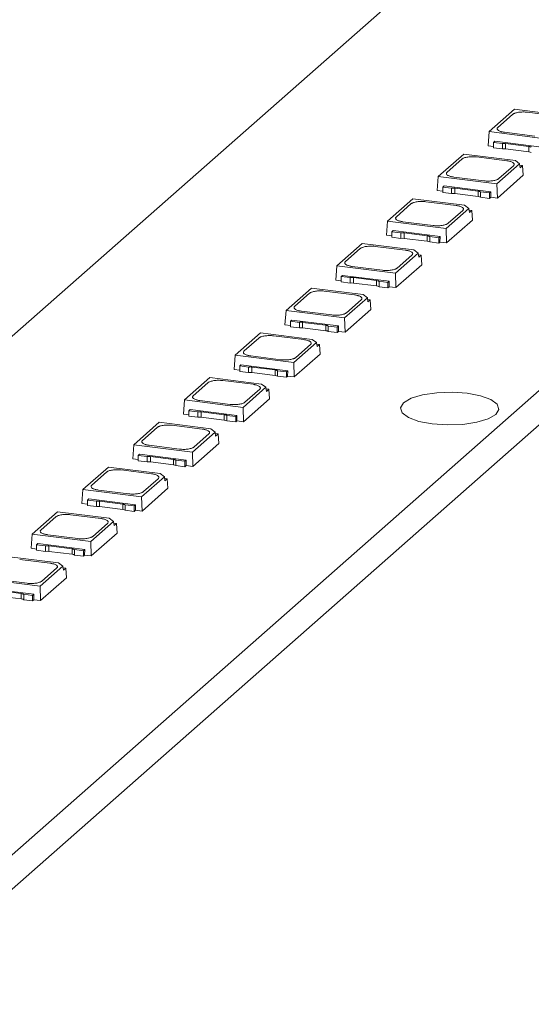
# Model space of a CAD drawing. Header units: millimetres. Extents: x -97 to 22, y 100 to 191.
# Tile 2 of 6: x -69 to -47, y 100 to 143. Entities that reach past the tile are written whole.
import ezdxf

# ---------------------------------------------------------------- set-up
doc = ezdxf.new("R2010")
doc.units = ezdxf.units.MM

msp = doc.modelspace()

# ---------------------------------------------------------------- linework, layer by layer
at = {"color": 7, "linetype": 'Continuous', "lineweight": 15}
for p, q in [((-74.932, 101.338), (22.295, 187.085)), ((-74.932, 99.83), (22.295, 185.576)), ((-48.644, 147.149), (-91.318, 109.514)), ((-47.329, 138.897), (-48.436, 137.921)), ((-45.076, 138.613), (-47.329, 138.897)), ((-48.052, 138.108), (-47.412, 138.672)), ((-46.768, 138.769), (-45.449, 138.603)), ((-48.436, 137.921), (-48.48, 137.301)), ((-48.436, 137.921), (-45.881, 137.599)), ((-46.442, 137.727), (-47.761, 137.893)), ((-48.48, 137.301), (-48.243, 137.271)), ((-48.185, 137.505), (-48.243, 137.454)), ((-48.243, 137.454), (-47.853, 137.405)), ((-48.243, 137.454), (-48.243, 137.217)), ((-48.243, 137.217), (-47.853, 137.168)), ((-48.185, 137.505), (-46.146, 137.248)), ((-47.853, 137.168), (-47.853, 137.405)), ((-47.712, 137.405), (-46.7, 137.277)), ((-47.712, 137.168), (-47.712, 137.405)), ((-47.712, 137.168), (-46.7, 137.04)), ((-46.7, 137.04), (-46.7, 137.277)), ((-49.542, 136.945), (-50.649, 135.969)), ((-50.265, 136.156), (-49.625, 136.72)), ((-47.289, 136.661), (-49.542, 136.945)), ((-48.981, 136.817), (-47.662, 136.651)), ((-48.094, 135.647), (-47.101, 136.523)), ((-47.371, 136.436), (-48.011, 135.872)), ((-47.101, 136.523), (-47.289, 136.661)), ((-47.101, 136.523), (-47.077, 136.345)), ((-47.091, 136.452), (-46.973, 136.437)), ((-46.973, 136.437), (-47.077, 136.345)), ((-46.973, 136.437), (-46.943, 136.017)), ((-50.649, 135.969), (-50.693, 135.349)), ((-50.649, 135.969), (-48.094, 135.647)), ((-48.655, 135.775), (-49.974, 135.941)), ((-48.074, 135.019), (-46.943, 136.017)), ((-50.399, 135.553), (-50.456, 135.502)), ((-50.456, 135.502), (-50.066, 135.453)), ((-50.456, 135.502), (-50.456, 135.265)), ((-50.399, 135.553), (-48.36, 135.296)), ((-50.066, 135.216), (-50.066, 135.453)), ((-49.925, 135.453), (-48.913, 135.325)), ((-49.925, 135.216), (-49.925, 135.453)), ((-48.074, 135.019), (-48.094, 135.647)), ((-51.755, 134.993), (-52.863, 134.017)), ((-49.502, 134.71), (-51.755, 134.993)), ((-50.693, 135.349), (-50.456, 135.32)), ((-50.456, 135.265), (-50.066, 135.216)), ((-49.925, 135.216), (-48.913, 135.089)), ((-48.913, 135.089), (-48.913, 135.325)), ((-48.807, 135.294), (-48.417, 135.245)), ((-48.807, 135.057), (-48.807, 135.294)), ((-48.807, 135.057), (-48.417, 135.008)), ((-48.417, 135.245), (-48.36, 135.296)), ((-48.417, 135.008), (-48.417, 135.245)), ((-48.417, 135.008), (-48.363, 135.056)), ((-48.36, 135.296), (-48.364, 135.056)), ((-48.364, 135.056), (-48.074, 135.019)), ((-52.478, 134.204), (-51.839, 134.768)), ((-51.194, 134.865), (-49.875, 134.699)), ((-50.307, 133.695), (-49.314, 134.571)), ((-49.314, 134.571), (-49.502, 134.71)), ((-49.314, 134.571), (-49.29, 134.393)), ((-49.584, 134.484), (-50.224, 133.92)), ((-49.305, 134.5), (-49.186, 134.485)), ((-49.186, 134.485), (-49.29, 134.393)), ((-49.186, 134.485), (-49.156, 134.065)), ((-52.863, 134.017), (-52.907, 133.398)), ((-52.863, 134.017), (-50.307, 133.695)), ((-50.869, 133.823), (-52.188, 133.989)), ((-50.287, 133.068), (-50.307, 133.695)), ((-50.287, 133.068), (-49.156, 134.065)), ((-52.907, 133.398), (-52.67, 133.368)), ((-52.612, 133.601), (-52.67, 133.55)), ((-52.67, 133.55), (-52.28, 133.501)), ((-52.67, 133.55), (-52.67, 133.313)), ((-52.67, 133.313), (-52.28, 133.264)), ((-52.612, 133.601), (-50.573, 133.344)), ((-52.28, 133.264), (-52.28, 133.501)), ((-52.138, 133.501), (-51.127, 133.373)), ((-52.138, 133.264), (-52.138, 133.501)), ((-52.138, 133.264), (-51.127, 133.137)), ((-51.127, 133.137), (-51.127, 133.373)), ((-51.021, 133.342), (-50.63, 133.293)), ((-51.021, 133.106), (-51.021, 133.342)), ((-50.63, 133.293), (-50.573, 133.344)), ((-50.63, 133.056), (-50.63, 133.293)), ((-50.573, 133.344), (-50.577, 133.104)), ((-53.969, 133.042), (-55.076, 132.065)), ((-54.692, 132.252), (-54.052, 132.817)), ((-51.715, 132.758), (-53.969, 133.042)), ((-53.407, 132.914), (-52.088, 132.747)), ((-51.021, 133.106), (-50.63, 133.056)), ((-50.63, 133.056), (-50.576, 133.104)), ((-50.577, 133.104), (-50.287, 133.068)), ((-52.521, 131.743), (-51.527, 132.619)), ((-51.797, 132.533), (-52.437, 131.968)), ((-51.527, 132.619), (-51.715, 132.758)), ((-51.527, 132.619), (-51.504, 132.441)), ((-51.518, 132.548), (-51.4, 132.533)), ((-51.4, 132.533), (-51.504, 132.441)), ((-51.4, 132.533), (-51.369, 132.113)), ((-55.076, 132.065), (-55.12, 131.446)), ((-55.076, 132.065), (-52.521, 131.743)), ((-53.082, 131.871), (-54.401, 132.037)), ((-52.501, 131.116), (-51.369, 132.113)), ((-54.825, 131.649), (-54.883, 131.598)), ((-54.883, 131.598), (-54.493, 131.549)), ((-54.883, 131.598), (-54.883, 131.361)), ((-54.825, 131.649), (-52.786, 131.392)), ((-54.493, 131.312), (-54.493, 131.549)), ((-54.351, 131.549), (-53.34, 131.421)), ((-54.351, 131.312), (-54.351, 131.549)), ((-52.501, 131.116), (-52.521, 131.743)), ((-56.182, 131.09), (-57.289, 130.113)), ((-53.929, 130.806), (-56.182, 131.09)), ((-55.12, 131.446), (-54.883, 131.416)), ((-54.883, 131.361), (-54.493, 131.312)), ((-54.351, 131.312), (-53.34, 131.185)), ((-53.34, 131.185), (-53.34, 131.421)), ((-53.234, 131.39), (-52.844, 131.341)), ((-53.234, 131.154), (-53.234, 131.39)), ((-53.234, 131.154), (-52.844, 131.104)), ((-52.844, 131.341), (-52.786, 131.392)), ((-52.844, 131.104), (-52.844, 131.341)), ((-52.844, 131.104), (-52.79, 131.152)), ((-52.786, 131.392), (-52.791, 131.152)), ((-52.791, 131.152), (-52.501, 131.116)), ((-56.905, 130.3), (-56.265, 130.865)), ((-55.621, 130.962), (-54.302, 130.795)), ((-54.734, 129.791), (-53.741, 130.667)), ((-53.741, 130.667), (-53.929, 130.806)), ((-53.741, 130.667), (-53.717, 130.49)), ((-54.011, 130.581), (-54.651, 130.016)), ((-53.731, 130.596), (-53.613, 130.581)), ((-53.613, 130.581), (-53.717, 130.49)), ((-53.613, 130.581), (-53.583, 130.162)), ((-57.289, 130.113), (-57.333, 129.494)), ((-57.289, 130.113), (-54.734, 129.791)), ((-55.295, 129.919), (-56.614, 130.085)), ((-54.714, 129.164), (-53.583, 130.162)), ((-57.333, 129.494), (-57.096, 129.464)), ((-57.038, 129.697), (-57.096, 129.646)), ((-57.096, 129.646), (-56.706, 129.597)), ((-57.096, 129.646), (-57.096, 129.409)), ((-57.096, 129.409), (-56.706, 129.36)), ((-57.038, 129.697), (-54.999, 129.44)), ((-56.706, 129.36), (-56.706, 129.597)), ((-56.565, 129.597), (-55.553, 129.47)), ((-56.565, 129.36), (-56.565, 129.597)), ((-55.553, 129.233), (-55.553, 129.47)), ((-55.447, 129.438), (-55.057, 129.389)), ((-55.447, 129.202), (-55.447, 129.438)), ((-55.057, 129.389), (-54.999, 129.44)), ((-55.057, 129.153), (-55.057, 129.389)), ((-54.999, 129.44), (-55.004, 129.2)), ((-54.714, 129.164), (-54.734, 129.791)), ((-58.395, 129.138), (-59.502, 128.161)), ((-56.142, 128.854), (-58.395, 129.138)), ((-57.834, 129.01), (-56.515, 128.844)), ((-56.565, 129.36), (-55.553, 129.233)), ((-55.447, 129.202), (-55.057, 129.153)), ((-55.057, 129.153), (-55.003, 129.2)), ((-55.004, 129.2), (-54.714, 129.164)), ((-59.118, 128.348), (-58.478, 128.913)), ((-56.947, 127.839), (-55.954, 128.715)), ((-56.224, 128.629), (-56.864, 128.064)), ((-55.954, 128.715), (-56.142, 128.854)), ((-55.954, 128.715), (-55.93, 128.538)), ((-55.944, 128.644), (-55.826, 128.629)), ((-55.826, 128.629), (-55.93, 128.538)), ((-55.826, 128.629), (-55.796, 128.21)), ((-59.502, 128.161), (-59.546, 127.542)), ((-59.502, 128.161), (-56.947, 127.839)), ((-57.508, 127.967), (-58.827, 128.134)), ((-56.927, 127.212), (-55.796, 128.21)), ((-59.252, 127.745), (-59.309, 127.694)), ((-59.309, 127.694), (-58.919, 127.645)), ((-59.309, 127.694), (-59.309, 127.458)), ((-59.252, 127.745), (-57.213, 127.488)), ((-56.927, 127.212), (-56.947, 127.839)), ((-59.546, 127.542), (-59.309, 127.512)), ((-59.309, 127.458), (-58.919, 127.408)), ((-58.919, 127.408), (-58.919, 127.645)), ((-58.778, 127.645), (-57.766, 127.518)), ((-58.778, 127.408), (-58.778, 127.645)), ((-58.778, 127.408), (-57.766, 127.281)), ((-57.766, 127.281), (-57.766, 127.518)), ((-57.66, 127.486), (-57.27, 127.437)), ((-57.66, 127.25), (-57.66, 127.486)), ((-57.66, 127.25), (-57.27, 127.201)), ((-57.27, 127.437), (-57.213, 127.488)), ((-57.27, 127.201), (-57.27, 127.437)), ((-57.27, 127.201), (-57.216, 127.248)), ((-57.213, 127.488), (-57.217, 127.248)), ((-57.217, 127.248), (-56.927, 127.212)), ((-60.608, 127.186), (-61.716, 126.209)), ((-61.331, 126.396), (-60.692, 126.961)), ((-58.355, 126.902), (-60.608, 127.186)), ((-60.047, 127.058), (-58.728, 126.892)), ((-58.167, 126.763), (-58.355, 126.902)), ((-59.16, 125.887), (-58.167, 126.763)), ((-58.437, 126.677), (-59.077, 126.112)), ((-58.167, 126.763), (-58.143, 126.586)), ((-58.158, 126.692), (-58.039, 126.677)), ((-58.039, 126.677), (-58.143, 126.586)), ((-58.039, 126.677), (-58.009, 126.258)), ((-61.716, 126.209), (-61.76, 125.59)), ((-61.716, 126.209), (-59.16, 125.887)), ((-59.722, 126.015), (-61.041, 126.182)), ((-59.14, 125.26), (-58.009, 126.258)), ((-61.76, 125.59), (-61.523, 125.56)), ((-61.465, 125.793), (-61.523, 125.742)), ((-61.523, 125.742), (-61.133, 125.693)), ((-61.523, 125.742), (-61.523, 125.506)), ((-61.523, 125.506), (-61.133, 125.457)), ((-61.465, 125.793), (-59.426, 125.536)), ((-61.133, 125.457), (-61.133, 125.693)), ((-60.991, 125.693), (-59.98, 125.566)), ((-60.991, 125.457), (-60.991, 125.693)), ((-59.98, 125.329), (-59.98, 125.566)), ((-59.874, 125.535), (-59.483, 125.485)), ((-59.874, 125.298), (-59.874, 125.535)), ((-59.483, 125.485), (-59.426, 125.536)), ((-59.426, 125.536), (-59.43, 125.296)), ((-59.14, 125.26), (-59.16, 125.887)), ((-62.822, 125.234), (-63.929, 124.257)), ((-60.568, 124.95), (-62.822, 125.234)), ((-62.26, 125.106), (-60.941, 124.94)), ((-60.991, 125.457), (-59.98, 125.329)), ((-59.874, 125.298), (-59.483, 125.249)), ((-59.483, 125.249), (-59.483, 125.485)), ((-59.483, 125.249), (-59.429, 125.296)), ((-59.43, 125.296), (-59.14, 125.26)), ((-63.545, 124.445), (-62.905, 125.009)), ((-61.373, 123.936), (-60.38, 124.811)), ((-60.65, 124.725), (-61.29, 124.161)), ((-60.38, 124.811), (-60.568, 124.95)), ((-60.38, 124.811), (-60.357, 124.634)), ((-60.371, 124.74), (-60.253, 124.726)), ((-60.253, 124.726), (-60.357, 124.634)), ((-60.253, 124.726), (-60.222, 124.306)), ((-63.929, 124.257), (-63.973, 123.638)), ((-63.929, 124.257), (-61.373, 123.936)), ((-61.935, 124.064), (-63.254, 124.23)), ((-61.354, 123.308), (-60.222, 124.306)), ((-63.678, 123.841), (-63.736, 123.79)), ((-63.736, 123.79), (-63.346, 123.741)), ((-63.736, 123.79), (-63.736, 123.554)), ((-63.678, 123.841), (-61.639, 123.584)), ((-61.354, 123.308), (-61.373, 123.936)), ((-63.973, 123.638), (-63.736, 123.608)), ((-63.736, 123.554), (-63.346, 123.505)), ((-63.346, 123.505), (-63.346, 123.741)), ((-63.204, 123.741), (-62.193, 123.614)), ((-63.204, 123.505), (-63.204, 123.741)), ((-63.204, 123.505), (-62.193, 123.377)), ((-62.193, 123.377), (-62.193, 123.614)), ((-62.087, 123.583), (-61.697, 123.534)), ((-62.087, 123.346), (-62.087, 123.583)), ((-61.697, 123.534), (-61.639, 123.584)), ((-61.697, 123.297), (-61.697, 123.534)), ((-61.639, 123.584), (-61.644, 123.345)), ((-65.035, 123.282), (-66.142, 122.306)), ((-65.758, 122.493), (-65.118, 123.057)), ((-62.782, 122.998), (-65.035, 123.282)), ((-64.474, 123.154), (-63.155, 122.988)), ((-62.594, 122.859), (-62.782, 122.998)), ((-62.087, 123.346), (-61.697, 123.297)), ((-61.697, 123.297), (-61.643, 123.344)), ((-61.644, 123.345), (-61.354, 123.308)), ((-63.587, 121.984), (-62.594, 122.859)), ((-62.864, 122.773), (-63.504, 122.209)), ((-62.594, 122.859), (-62.57, 122.682)), ((-62.584, 122.789), (-62.466, 122.774)), ((-62.466, 122.774), (-62.57, 122.682)), ((-62.466, 122.774), (-62.436, 122.354)), ((-66.142, 122.306), (-66.186, 121.686)), ((-66.142, 122.306), (-63.587, 121.984)), ((-64.148, 122.112), (-65.467, 122.278)), ((-63.567, 121.356), (-62.436, 122.354)), ((-66.186, 121.686), (-65.949, 121.656)), ((-65.891, 121.889), (-65.949, 121.839)), ((-65.949, 121.839), (-65.559, 121.789)), ((-65.949, 121.839), (-65.949, 121.602)), ((-65.891, 121.889), (-63.852, 121.632)), ((-65.559, 121.553), (-65.559, 121.789)), ((-65.418, 121.789), (-64.406, 121.662)), ((-65.418, 121.553), (-65.418, 121.789)), ((-64.406, 121.425), (-64.406, 121.662)), ((-64.3, 121.631), (-63.91, 121.582)), ((-64.3, 121.394), (-64.3, 121.631)), ((-63.91, 121.582), (-63.852, 121.632)), ((-63.852, 121.632), (-63.857, 121.393)), ((-63.567, 121.356), (-63.587, 121.984)), ((-67.248, 121.33), (-68.355, 120.354)), ((-64.995, 121.046), (-67.248, 121.33)), ((-66.687, 121.202), (-65.368, 121.036)), ((-65.949, 121.602), (-65.559, 121.553)), ((-65.418, 121.553), (-64.406, 121.425)), ((-64.3, 121.394), (-63.91, 121.345)), ((-63.91, 121.345), (-63.91, 121.582)), ((-63.91, 121.345), (-63.856, 121.393)), ((-63.857, 121.393), (-63.567, 121.356)), ((-67.971, 120.541), (-67.331, 121.105)), ((-65.8, 120.032), (-64.807, 120.908)), ((-65.077, 120.821), (-65.717, 120.257)), ((-64.807, 120.908), (-64.995, 121.046)), ((-64.807, 120.908), (-64.783, 120.73)), ((-64.797, 120.837), (-64.679, 120.822)), ((-64.679, 120.822), (-64.783, 120.73)), ((-64.679, 120.822), (-64.649, 120.402)), ((-68.355, 120.354), (-68.399, 119.734)), ((-68.355, 120.354), (-65.8, 120.032)), ((-65.78, 119.404), (-64.649, 120.402)), ((-68.105, 119.937), (-68.162, 119.887)), ((-68.105, 119.937), (-66.065, 119.681)), ((-66.361, 120.16), (-67.68, 120.326)), ((-65.78, 119.404), (-65.8, 120.032)), ((-68.399, 119.734), (-68.162, 119.704)), ((-68.162, 119.887), (-67.772, 119.837)), ((-68.162, 119.887), (-68.162, 119.65)), ((-68.162, 119.65), (-67.772, 119.601)), ((-67.772, 119.601), (-67.772, 119.837)), ((-67.631, 119.837), (-66.619, 119.71)), ((-67.631, 119.601), (-67.631, 119.837)), ((-67.631, 119.601), (-66.619, 119.473)), ((-66.619, 119.473), (-66.619, 119.71)), ((-66.513, 119.679), (-66.123, 119.63)), ((-66.513, 119.442), (-66.513, 119.679)), ((-66.123, 119.63), (-66.065, 119.681)), ((-66.123, 119.393), (-66.123, 119.63)), ((-66.065, 119.681), (-66.07, 119.441)), ((-67.208, 119.094), (-69.461, 119.378)), ((-68.9, 119.25), (-67.581, 119.084)), ((-67.02, 118.956), (-67.208, 119.094)), ((-66.513, 119.442), (-66.123, 119.393)), ((-66.123, 119.393), (-66.069, 119.441)), ((-66.07, 119.441), (-65.78, 119.404)), ((-68.013, 118.08), (-67.02, 118.956)), ((-67.29, 118.869), (-67.93, 118.305)), ((-67.02, 118.956), (-66.996, 118.778)), ((-67.011, 118.885), (-66.892, 118.87)), ((-66.892, 118.87), (-66.996, 118.778)), ((-66.892, 118.87), (-66.862, 118.45)), ((-70.569, 118.402), (-68.013, 118.08)), ((-68.575, 118.208), (-69.893, 118.374)), ((-67.993, 117.452), (-66.862, 118.45)), ((-70.318, 117.986), (-68.279, 117.729)), ((-69.844, 117.886), (-68.833, 117.758)), ((-67.993, 117.452), (-68.013, 118.08)), ((-69.844, 117.649), (-68.833, 117.522)), ((-68.833, 117.522), (-68.833, 117.758)), ((-68.727, 117.727), (-68.336, 117.678)), ((-68.727, 117.49), (-68.727, 117.727)), ((-68.727, 117.49), (-68.336, 117.441)), ((-68.336, 117.678), (-68.279, 117.729)), ((-68.336, 117.441), (-68.336, 117.678)), ((-68.336, 117.441), (-68.282, 117.489)), ((-68.279, 117.729), (-68.283, 117.489)), ((-68.283, 117.489), (-67.993, 117.452))]:
    msp.add_line(p, q, dxfattribs=at)
at = {"color": 7, "linetype": 'Continuous', "lineweight": 15, "flags": 128}
msp.add_lwpolyline([(-49.391, 126.504), (-50.049, 126.549), (-50.718, 126.525), (-51.331, 126.432), (-51.828, 126.281), (-52.162, 126.087), (-52.298, 125.867), (-52.225, 125.644), (-51.948, 125.44), (-51.495, 125.274), (-50.911, 125.163), (-50.252, 125.117), (-49.584, 125.142), (-48.97, 125.234), (-48.473, 125.385), (-48.14, 125.58), (-48.003, 125.799), (-48.077, 126.022), (-48.354, 126.227), (-48.806, 126.393), (-49.391, 126.504)], dxfattribs=at)
at = {"color": 7, "linetype": 'Continuous', "lineweight": 15}
for points, knots in [([(-47.412, 138.672), (-47.404, 138.679), (-47.387, 138.692), (-47.351, 138.711), (-47.303, 138.73), (-47.237, 138.75), (-47.152, 138.766), (-47.059, 138.777), (-46.961, 138.781), (-46.861, 138.779), (-46.799, 138.772), (-46.768, 138.769)], [0, 0, 0, 0, 0.082249, 0.165214, 0.250314, 0.374627, 0.500081, 0.622608, 0.749848, 0.875107, 1, 1, 1, 1]), ([(-47.761, 137.893), (-47.781, 137.896), (-47.821, 137.901), (-47.876, 137.913), (-47.935, 137.929), (-47.994, 137.951), (-48.043, 137.98), (-48.074, 138.011), (-48.086, 138.043), (-48.082, 138.077), (-48.062, 138.097), (-48.052, 138.108)], [0, 0, 0, 0, 0.082249, 0.165214, 0.250314, 0.374627, 0.500081, 0.622608, 0.749848, 0.875107, 1, 1, 1, 1]), ([(-47.853, 137.405), (-47.841, 137.406), (-47.818, 137.408), (-47.782, 137.409), (-47.746, 137.408), (-47.723, 137.406), (-47.712, 137.405)], [0, 0, 0, 0, 0.254275, 0.5, 0.745725, 1, 1, 1, 1]), ([(-46.7, 137.277), (-46.689, 137.276), (-46.667, 137.272), (-46.638, 137.265), (-46.613, 137.256), (-46.6, 137.249), (-46.594, 137.246)], [0, 0, 0, 0, 0.254275, 0.5, 0.745725, 1, 1, 1, 1]), ([(-49.625, 136.72), (-49.617, 136.727), (-49.6, 136.74), (-49.565, 136.759), (-49.516, 136.778), (-49.45, 136.798), (-49.365, 136.814), (-49.272, 136.825), (-49.174, 136.829), (-49.075, 136.827), (-49.012, 136.821), (-48.981, 136.817)], [0, 0, 0, 0, 0.082249, 0.165214, 0.250314, 0.374627, 0.500081, 0.622608, 0.749848, 0.875107, 1, 1, 1, 1]), ([(-47.662, 136.651), (-47.642, 136.648), (-47.602, 136.643), (-47.547, 136.631), (-47.488, 136.615), (-47.429, 136.593), (-47.38, 136.564), (-47.349, 136.533), (-47.337, 136.501), (-47.341, 136.468), (-47.361, 136.447), (-47.371, 136.436)], [0, 0, 0, 0, 0.0822494, 0.165214, 0.2503144, 0.3746275, 0.5000806, 0.6226075, 0.7498484, 0.875107, 1, 1, 1, 1]), ([(-49.974, 135.941), (-49.994, 135.944), (-50.034, 135.95), (-50.089, 135.961), (-50.148, 135.978), (-50.207, 136), (-50.256, 136.028), (-50.288, 136.059), (-50.299, 136.092), (-50.295, 136.125), (-50.275, 136.146), (-50.265, 136.156)], [0, 0, 0, 0, 0.082249, 0.165214, 0.250314, 0.374627, 0.500081, 0.622608, 0.749848, 0.875107, 1, 1, 1, 1]), ([(-48.011, 135.872), (-48.019, 135.865), (-48.036, 135.852), (-48.072, 135.834), (-48.12, 135.814), (-48.186, 135.794), (-48.271, 135.778), (-48.364, 135.768), (-48.462, 135.764), (-48.562, 135.765), (-48.624, 135.772), (-48.655, 135.775)], [0, 0, 0, 0, 0.0822494, 0.165214, 0.2503144, 0.3746275, 0.5000806, 0.6226075, 0.7498484, 0.875107, 1, 1, 1, 1]), ([(-50.066, 135.453), (-50.055, 135.454), (-50.032, 135.456), (-49.996, 135.457), (-49.96, 135.456), (-49.937, 135.454), (-49.925, 135.453)], [0, 0, 0, 0, 0.254275, 0.5, 0.745725, 1, 1, 1, 1]), ([(-48.913, 135.325), (-48.902, 135.324), (-48.88, 135.32), (-48.851, 135.313), (-48.826, 135.305), (-48.814, 135.298), (-48.807, 135.294)], [0, 0, 0, 0, 0.254275, 0.5, 0.745725, 1, 1, 1, 1]), ([(-51.839, 134.768), (-51.83, 134.775), (-51.813, 134.788), (-51.778, 134.807), (-51.729, 134.826), (-51.663, 134.846), (-51.579, 134.862), (-51.485, 134.873), (-51.387, 134.877), (-51.288, 134.875), (-51.225, 134.869), (-51.194, 134.865)], [0, 0, 0, 0, 0.082249, 0.165214, 0.250314, 0.374627, 0.500081, 0.622608, 0.749848, 0.875107, 1, 1, 1, 1]), ([(-49.875, 134.699), (-49.855, 134.696), (-49.815, 134.691), (-49.76, 134.679), (-49.701, 134.663), (-49.643, 134.641), (-49.594, 134.613), (-49.562, 134.581), (-49.55, 134.549), (-49.555, 134.516), (-49.574, 134.495), (-49.584, 134.484)], [0, 0, 0, 0, 0.0822494, 0.165214, 0.2503144, 0.3746275, 0.5000806, 0.6226075, 0.7498484, 0.875107, 1, 1, 1, 1]), ([(-52.188, 133.989), (-52.207, 133.992), (-52.247, 133.998), (-52.303, 134.009), (-52.362, 134.026), (-52.42, 134.048), (-52.469, 134.076), (-52.501, 134.107), (-52.513, 134.14), (-52.508, 134.173), (-52.488, 134.194), (-52.478, 134.204)], [0, 0, 0, 0, 0.082249, 0.165214, 0.250314, 0.374627, 0.500081, 0.622608, 0.749848, 0.875107, 1, 1, 1, 1]), ([(-50.224, 133.92), (-50.233, 133.913), (-50.249, 133.9), (-50.285, 133.882), (-50.333, 133.862), (-50.399, 133.843), (-50.484, 133.826), (-50.578, 133.816), (-50.675, 133.812), (-50.775, 133.813), (-50.837, 133.82), (-50.869, 133.823)], [0, 0, 0, 0, 0.0822494, 0.165214, 0.2503144, 0.3746275, 0.5000806, 0.6226075, 0.7498484, 0.875107, 1, 1, 1, 1]), ([(-52.28, 133.501), (-52.268, 133.502), (-52.245, 133.505), (-52.209, 133.506), (-52.173, 133.505), (-52.15, 133.502), (-52.138, 133.501)], [0, 0, 0, 0, 0.254275, 0.5, 0.745725, 1, 1, 1, 1]), ([(-51.127, 133.373), (-51.115, 133.372), (-51.093, 133.369), (-51.064, 133.361), (-51.039, 133.353), (-51.027, 133.346), (-51.021, 133.342)], [0, 0, 0, 0, 0.254275, 0.5, 0.745725, 1, 1, 1, 1]), ([(-54.052, 132.817), (-54.043, 132.823), (-54.027, 132.836), (-53.991, 132.855), (-53.943, 132.875), (-53.877, 132.894), (-53.792, 132.91), (-53.698, 132.921), (-53.601, 132.925), (-53.501, 132.923), (-53.439, 132.917), (-53.407, 132.914)], [0, 0, 0, 0, 0.082249, 0.165214, 0.250314, 0.374627, 0.500081, 0.622608, 0.749848, 0.875107, 1, 1, 1, 1]), ([(-52.088, 132.747), (-52.069, 132.745), (-52.029, 132.739), (-51.973, 132.727), (-51.914, 132.711), (-51.856, 132.689), (-51.807, 132.661), (-51.775, 132.63), (-51.763, 132.597), (-51.768, 132.564), (-51.788, 132.543), (-51.797, 132.533)], [0, 0, 0, 0, 0.0822494, 0.165214, 0.2503144, 0.3746275, 0.5000806, 0.6226075, 0.7498484, 0.875107, 1, 1, 1, 1]), ([(-54.401, 132.037), (-54.421, 132.04), (-54.46, 132.046), (-54.516, 132.058), (-54.575, 132.074), (-54.633, 132.096), (-54.682, 132.124), (-54.714, 132.155), (-54.726, 132.188), (-54.721, 132.221), (-54.702, 132.242), (-54.692, 132.252)], [0, 0, 0, 0, 0.082249, 0.165214, 0.250314, 0.374627, 0.500081, 0.622608, 0.749848, 0.875107, 1, 1, 1, 1]), ([(-52.437, 131.968), (-52.446, 131.962), (-52.463, 131.948), (-52.498, 131.93), (-52.547, 131.91), (-52.613, 131.891), (-52.697, 131.874), (-52.791, 131.864), (-52.889, 131.86), (-52.988, 131.861), (-53.051, 131.868), (-53.082, 131.871)], [0, 0, 0, 0, 0.0822494, 0.165214, 0.2503144, 0.3746275, 0.5000806, 0.6226075, 0.7498484, 0.875107, 1, 1, 1, 1]), ([(-54.493, 131.549), (-54.481, 131.55), (-54.458, 131.553), (-54.422, 131.554), (-54.386, 131.553), (-54.363, 131.55), (-54.351, 131.549)], [0, 0, 0, 0, 0.254275, 0.5, 0.745725, 1, 1, 1, 1]), ([(-53.34, 131.421), (-53.329, 131.42), (-53.306, 131.417), (-53.277, 131.409), (-53.252, 131.401), (-53.24, 131.394), (-53.234, 131.39)], [0, 0, 0, 0, 0.254275, 0.5, 0.745725, 1, 1, 1, 1]), ([(-56.265, 130.865), (-56.257, 130.871), (-56.24, 130.885), (-56.204, 130.903), (-56.156, 130.923), (-56.09, 130.942), (-56.005, 130.958), (-55.912, 130.969), (-55.814, 130.973), (-55.714, 130.971), (-55.652, 130.965), (-55.621, 130.962)], [0, 0, 0, 0, 0.082249, 0.165214, 0.250314, 0.374627, 0.500081, 0.622608, 0.749848, 0.875107, 1, 1, 1, 1]), ([(-54.302, 130.795), (-54.282, 130.793), (-54.242, 130.787), (-54.187, 130.775), (-54.127, 130.759), (-54.069, 130.737), (-54.02, 130.709), (-53.988, 130.678), (-53.976, 130.645), (-53.981, 130.612), (-54.001, 130.591), (-54.011, 130.581)], [0, 0, 0, 0, 0.0822494, 0.165214, 0.2503144, 0.3746275, 0.5000806, 0.6226075, 0.7498484, 0.875107, 1, 1, 1, 1]), ([(-56.614, 130.085), (-56.634, 130.088), (-56.674, 130.094), (-56.729, 130.106), (-56.788, 130.122), (-56.847, 130.144), (-56.896, 130.172), (-56.927, 130.203), (-56.939, 130.236), (-56.935, 130.269), (-56.915, 130.29), (-56.905, 130.3)], [0, 0, 0, 0, 0.082249, 0.165214, 0.250314, 0.374627, 0.500081, 0.622608, 0.749848, 0.875107, 1, 1, 1, 1]), ([(-54.651, 130.016), (-54.659, 130.01), (-54.676, 129.996), (-54.711, 129.978), (-54.76, 129.958), (-54.826, 129.939), (-54.911, 129.922), (-55.004, 129.912), (-55.102, 129.908), (-55.201, 129.909), (-55.264, 129.916), (-55.295, 129.919)], [0, 0, 0, 0, 0.082249, 0.165214, 0.250314, 0.374627, 0.500081, 0.622608, 0.749848, 0.875107, 1, 1, 1, 1]), ([(-56.706, 129.597), (-56.694, 129.598), (-56.671, 129.601), (-56.635, 129.602), (-56.599, 129.601), (-56.576, 129.598), (-56.565, 129.597)], [0, 0, 0, 0, 0.254275, 0.5, 0.745725, 1, 1, 1, 1]), ([(-55.553, 129.47), (-55.542, 129.468), (-55.52, 129.465), (-55.491, 129.458), (-55.466, 129.449), (-55.453, 129.442), (-55.447, 129.438)], [0, 0, 0, 0, 0.254275, 0.5, 0.745725, 1, 1, 1, 1]), ([(-58.478, 128.913), (-58.47, 128.919), (-58.453, 128.933), (-58.418, 128.951), (-58.369, 128.971), (-58.303, 128.99), (-58.218, 129.007), (-58.125, 129.017), (-58.027, 129.021), (-57.928, 129.02), (-57.865, 129.013), (-57.834, 129.01)], [0, 0, 0, 0, 0.082249, 0.165214, 0.250314, 0.374627, 0.500081, 0.622608, 0.749848, 0.875107, 1, 1, 1, 1]), ([(-56.515, 128.844), (-56.495, 128.841), (-56.455, 128.835), (-56.4, 128.823), (-56.341, 128.807), (-56.282, 128.785), (-56.233, 128.757), (-56.202, 128.726), (-56.19, 128.693), (-56.194, 128.66), (-56.214, 128.639), (-56.224, 128.629)], [0, 0, 0, 0, 0.0822494, 0.165214, 0.2503144, 0.3746275, 0.5000806, 0.6226075, 0.7498484, 0.875107, 1, 1, 1, 1]), ([(-58.827, 128.134), (-58.847, 128.136), (-58.887, 128.142), (-58.942, 128.154), (-59.001, 128.17), (-59.06, 128.192), (-59.109, 128.22), (-59.141, 128.251), (-59.152, 128.284), (-59.148, 128.317), (-59.128, 128.338), (-59.118, 128.348)], [0, 0, 0, 0, 0.082249, 0.165214, 0.250314, 0.374627, 0.500081, 0.622608, 0.749848, 0.875107, 1, 1, 1, 1]), ([(-58.919, 127.645), (-58.908, 127.646), (-58.885, 127.649), (-58.849, 127.65), (-58.813, 127.649), (-58.79, 127.646), (-58.778, 127.645)], [0, 0, 0, 0, 0.254275, 0.5, 0.745725, 1, 1, 1, 1]), ([(-56.864, 128.064), (-56.872, 128.058), (-56.889, 128.044), (-56.925, 128.026), (-56.973, 128.006), (-57.039, 127.987), (-57.124, 127.971), (-57.217, 127.96), (-57.315, 127.956), (-57.415, 127.958), (-57.477, 127.964), (-57.508, 127.967)], [0, 0, 0, 0, 0.082249, 0.165214, 0.250314, 0.374627, 0.500081, 0.622608, 0.749848, 0.875107, 1, 1, 1, 1]), ([(-57.766, 127.518), (-57.755, 127.516), (-57.733, 127.513), (-57.704, 127.506), (-57.679, 127.497), (-57.667, 127.49), (-57.66, 127.486)], [0, 0, 0, 0, 0.254275, 0.5, 0.745725, 1, 1, 1, 1]), ([(-60.692, 126.961), (-60.683, 126.967), (-60.666, 126.981), (-60.631, 126.999), (-60.582, 127.019), (-60.516, 127.038), (-60.432, 127.055), (-60.338, 127.065), (-60.24, 127.069), (-60.141, 127.068), (-60.078, 127.061), (-60.047, 127.058)], [0, 0, 0, 0, 0.082249, 0.165214, 0.250314, 0.374627, 0.500081, 0.622608, 0.749848, 0.875107, 1, 1, 1, 1]), ([(-58.728, 126.892), (-58.708, 126.889), (-58.668, 126.883), (-58.613, 126.871), (-58.554, 126.855), (-58.496, 126.833), (-58.447, 126.805), (-58.415, 126.774), (-58.403, 126.741), (-58.408, 126.708), (-58.427, 126.687), (-58.437, 126.677)], [0, 0, 0, 0, 0.0822494, 0.165214, 0.2503144, 0.3746275, 0.5000806, 0.6226075, 0.7498484, 0.875107, 1, 1, 1, 1]), ([(-61.041, 126.182), (-61.06, 126.184), (-61.1, 126.19), (-61.156, 126.202), (-61.215, 126.218), (-61.273, 126.24), (-61.322, 126.268), (-61.354, 126.299), (-61.366, 126.332), (-61.361, 126.365), (-61.341, 126.386), (-61.331, 126.396)], [0, 0, 0, 0, 0.082249, 0.165214, 0.250314, 0.374627, 0.500081, 0.622608, 0.749848, 0.875107, 1, 1, 1, 1]), ([(-59.077, 126.112), (-59.085, 126.106), (-59.102, 126.093), (-59.138, 126.074), (-59.186, 126.054), (-59.252, 126.035), (-59.337, 126.019), (-59.431, 126.008), (-59.528, 126.004), (-59.628, 126.006), (-59.69, 126.012), (-59.722, 126.015)], [0, 0, 0, 0, 0.082249, 0.165214, 0.250314, 0.374627, 0.500081, 0.622608, 0.749848, 0.875107, 1, 1, 1, 1]), ([(-61.133, 125.693), (-61.121, 125.694), (-61.098, 125.697), (-61.062, 125.698), (-61.026, 125.697), (-61.003, 125.694), (-60.991, 125.693)], [0, 0, 0, 0, 0.254275, 0.5, 0.745725, 1, 1, 1, 1]), ([(-59.98, 125.566), (-59.968, 125.564), (-59.946, 125.561), (-59.917, 125.554), (-59.892, 125.545), (-59.88, 125.538), (-59.874, 125.535)], [0, 0, 0, 0, 0.254275, 0.5, 0.745725, 1, 1, 1, 1]), ([(-62.905, 125.009), (-62.896, 125.016), (-62.88, 125.029), (-62.844, 125.047), (-62.796, 125.067), (-62.73, 125.086), (-62.645, 125.103), (-62.551, 125.113), (-62.454, 125.117), (-62.354, 125.116), (-62.292, 125.109), (-62.26, 125.106)], [0, 0, 0, 0, 0.082249, 0.165214, 0.250314, 0.374627, 0.500081, 0.622608, 0.749848, 0.875107, 1, 1, 1, 1]), ([(-60.941, 124.94), (-60.922, 124.937), (-60.882, 124.931), (-60.826, 124.92), (-60.767, 124.903), (-60.709, 124.881), (-60.66, 124.853), (-60.628, 124.822), (-60.616, 124.789), (-60.621, 124.756), (-60.641, 124.735), (-60.65, 124.725)], [0, 0, 0, 0, 0.0822494, 0.165214, 0.2503144, 0.3746275, 0.5000806, 0.6226075, 0.7498484, 0.875107, 1, 1, 1, 1]), ([(-63.254, 124.23), (-63.274, 124.233), (-63.313, 124.238), (-63.369, 124.25), (-63.428, 124.266), (-63.486, 124.288), (-63.535, 124.316), (-63.567, 124.348), (-63.579, 124.38), (-63.574, 124.413), (-63.555, 124.434), (-63.545, 124.445)], [0, 0, 0, 0, 0.082249, 0.165214, 0.250314, 0.374627, 0.500081, 0.622608, 0.749848, 0.875107, 1, 1, 1, 1]), ([(-61.29, 124.161), (-61.299, 124.154), (-61.316, 124.141), (-61.351, 124.122), (-61.4, 124.103), (-61.466, 124.083), (-61.55, 124.067), (-61.644, 124.056), (-61.742, 124.052), (-61.841, 124.054), (-61.904, 124.06), (-61.935, 124.064)], [0, 0, 0, 0, 0.082249, 0.165214, 0.250314, 0.374627, 0.500081, 0.622608, 0.749848, 0.875107, 1, 1, 1, 1]), ([(-63.346, 123.741), (-63.334, 123.743), (-63.311, 123.745), (-63.275, 123.746), (-63.239, 123.745), (-63.216, 123.743), (-63.204, 123.741)], [0, 0, 0, 0, 0.254275, 0.5, 0.745725, 1, 1, 1, 1]), ([(-62.193, 123.614), (-62.182, 123.612), (-62.159, 123.609), (-62.13, 123.602), (-62.105, 123.593), (-62.093, 123.586), (-62.087, 123.583)], [0, 0, 0, 0, 0.254275, 0.5, 0.745725, 1, 1, 1, 1]), ([(-65.118, 123.057), (-65.11, 123.064), (-65.093, 123.077), (-65.057, 123.095), (-65.009, 123.115), (-64.943, 123.135), (-64.858, 123.151), (-64.765, 123.161), (-64.667, 123.165), (-64.567, 123.164), (-64.505, 123.157), (-64.474, 123.154)], [0, 0, 0, 0, 0.082249, 0.165214, 0.250314, 0.374627, 0.500081, 0.622608, 0.749848, 0.875107, 1, 1, 1, 1]), ([(-63.155, 122.988), (-63.135, 122.985), (-63.095, 122.979), (-63.04, 122.968), (-62.98, 122.951), (-62.922, 122.929), (-62.873, 122.901), (-62.841, 122.87), (-62.829, 122.837), (-62.834, 122.804), (-62.854, 122.783), (-62.864, 122.773)], [0, 0, 0, 0, 0.0822494, 0.165214, 0.2503144, 0.3746275, 0.5000806, 0.6226075, 0.7498484, 0.875107, 1, 1, 1, 1]), ([(-65.467, 122.278), (-65.487, 122.281), (-65.527, 122.286), (-65.582, 122.298), (-65.641, 122.314), (-65.7, 122.336), (-65.749, 122.365), (-65.78, 122.396), (-65.792, 122.428), (-65.788, 122.461), (-65.768, 122.482), (-65.758, 122.493)], [0, 0, 0, 0, 0.082249, 0.165214, 0.250314, 0.374627, 0.500081, 0.622608, 0.749848, 0.875107, 1, 1, 1, 1]), ([(-63.504, 122.209), (-63.512, 122.202), (-63.529, 122.189), (-63.564, 122.17), (-63.613, 122.151), (-63.679, 122.131), (-63.764, 122.115), (-63.857, 122.104), (-63.955, 122.1), (-64.054, 122.102), (-64.117, 122.108), (-64.148, 122.112)], [0, 0, 0, 0, 0.082249, 0.165214, 0.250314, 0.374627, 0.500081, 0.622608, 0.749848, 0.875107, 1, 1, 1, 1]), ([(-65.559, 121.789), (-65.547, 121.791), (-65.524, 121.793), (-65.488, 121.794), (-65.452, 121.793), (-65.429, 121.791), (-65.418, 121.789)], [0, 0, 0, 0, 0.254275, 0.5, 0.745725, 1, 1, 1, 1]), ([(-64.406, 121.662), (-64.395, 121.66), (-64.373, 121.657), (-64.344, 121.65), (-64.319, 121.641), (-64.306, 121.634), (-64.3, 121.631)], [0, 0, 0, 0, 0.254275, 0.5, 0.745725, 1, 1, 1, 1]), ([(-67.331, 121.105), (-67.323, 121.112), (-67.306, 121.125), (-67.271, 121.143), (-67.222, 121.163), (-67.156, 121.183), (-67.071, 121.199), (-66.978, 121.21), (-66.88, 121.214), (-66.781, 121.212), (-66.718, 121.205), (-66.687, 121.202)], [0, 0, 0, 0, 0.082249, 0.165214, 0.250314, 0.374627, 0.500081, 0.622608, 0.749848, 0.875107, 1, 1, 1, 1]), ([(-65.368, 121.036), (-65.348, 121.033), (-65.308, 121.028), (-65.253, 121.016), (-65.194, 121), (-65.135, 120.978), (-65.086, 120.949), (-65.055, 120.918), (-65.043, 120.886), (-65.047, 120.852), (-65.067, 120.832), (-65.077, 120.821)], [0, 0, 0, 0, 0.082249, 0.165214, 0.250314, 0.374627, 0.500081, 0.622608, 0.749848, 0.875107, 1, 1, 1, 1]), ([(-67.68, 120.326), (-67.7, 120.329), (-67.74, 120.334), (-67.795, 120.346), (-67.854, 120.362), (-67.913, 120.384), (-67.962, 120.413), (-67.994, 120.444), (-68.005, 120.476), (-68.001, 120.51), (-67.981, 120.53), (-67.971, 120.541)], [0, 0, 0, 0, 0.082249, 0.165214, 0.250314, 0.374627, 0.500081, 0.622608, 0.749848, 0.875107, 1, 1, 1, 1]), ([(-65.717, 120.257), (-65.725, 120.25), (-65.742, 120.237), (-65.777, 120.218), (-65.826, 120.199), (-65.892, 120.179), (-65.977, 120.163), (-66.07, 120.152), (-66.168, 120.148), (-66.268, 120.15), (-66.33, 120.156), (-66.361, 120.16)], [0, 0, 0, 0, 0.082249, 0.165214, 0.250314, 0.374627, 0.500081, 0.622608, 0.749848, 0.875107, 1, 1, 1, 1]), ([(-67.772, 119.837), (-67.761, 119.839), (-67.738, 119.841), (-67.702, 119.842), (-67.665, 119.841), (-67.643, 119.839), (-67.631, 119.837)], [0, 0, 0, 0, 0.254275, 0.5, 0.745725, 1, 1, 1, 1]), ([(-66.619, 119.71), (-66.608, 119.708), (-66.586, 119.705), (-66.557, 119.698), (-66.532, 119.689), (-66.52, 119.682), (-66.513, 119.679)], [0, 0, 0, 0, 0.254275, 0.5, 0.745725, 1, 1, 1, 1]), ([(-67.581, 119.084), (-67.561, 119.081), (-67.521, 119.076), (-67.466, 119.064), (-67.407, 119.048), (-67.349, 119.026), (-67.3, 118.997), (-67.268, 118.966), (-67.256, 118.934), (-67.261, 118.901), (-67.28, 118.88), (-67.29, 118.869)], [0, 0, 0, 0, 0.082249, 0.165214, 0.250314, 0.374627, 0.500081, 0.622608, 0.749848, 0.875107, 1, 1, 1, 1]), ([(-67.93, 118.305), (-67.938, 118.298), (-67.955, 118.285), (-67.991, 118.267), (-68.039, 118.247), (-68.105, 118.227), (-68.19, 118.211), (-68.284, 118.2), (-68.381, 118.196), (-68.481, 118.198), (-68.543, 118.205), (-68.575, 118.208)], [0, 0, 0, 0, 0.082249, 0.165214, 0.250314, 0.374627, 0.500081, 0.622608, 0.749848, 0.875107, 1, 1, 1, 1]), ([(-68.833, 117.758), (-68.821, 117.757), (-68.799, 117.753), (-68.77, 117.746), (-68.745, 117.737), (-68.733, 117.73), (-68.727, 117.727)], [0, 0, 0, 0, 0.254275, 0.5, 0.745725, 1, 1, 1, 1])]:
    msp.add_open_spline(points, degree=3, knots=knots, dxfattribs=at)
for points in [[(-47.712, 137.168), (-47.757, 137.174), (-47.808, 137.174), (-47.853, 137.168)], [(-46.594, 137.009), (-46.617, 137.023), (-46.655, 137.035), (-46.7, 137.04)], [(-49.925, 135.216), (-49.97, 135.222), (-50.021, 135.222), (-50.066, 135.216)], [(-48.807, 135.057), (-48.83, 135.072), (-48.868, 135.083), (-48.913, 135.089)], [(-52.138, 133.264), (-52.183, 133.27), (-52.234, 133.27), (-52.28, 133.264)], [(-51.021, 133.106), (-51.043, 133.12), (-51.082, 133.131), (-51.127, 133.137)], [(-54.351, 131.312), (-54.396, 131.318), (-54.448, 131.318), (-54.493, 131.312)], [(-53.234, 131.154), (-53.256, 131.168), (-53.295, 131.179), (-53.34, 131.185)], [(-56.565, 129.36), (-56.61, 129.366), (-56.661, 129.366), (-56.706, 129.36)], [(-55.447, 129.202), (-55.47, 129.216), (-55.508, 129.227), (-55.553, 129.233)], [(-58.778, 127.408), (-58.823, 127.414), (-58.874, 127.414), (-58.919, 127.408)], [(-57.66, 127.25), (-57.683, 127.264), (-57.721, 127.275), (-57.766, 127.281)], [(-60.991, 125.457), (-61.036, 125.462), (-61.087, 125.462), (-61.133, 125.457)], [(-59.874, 125.298), (-59.896, 125.312), (-59.935, 125.323), (-59.98, 125.329)], [(-63.204, 123.505), (-63.249, 123.51), (-63.301, 123.51), (-63.346, 123.505)], [(-62.087, 123.346), (-62.109, 123.36), (-62.148, 123.372), (-62.193, 123.377)], [(-65.418, 121.553), (-65.463, 121.558), (-65.514, 121.558), (-65.559, 121.553)], [(-64.3, 121.394), (-64.323, 121.408), (-64.361, 121.42), (-64.406, 121.425)], [(-67.631, 119.601), (-67.676, 119.607), (-67.727, 119.607), (-67.772, 119.601)], [(-66.513, 119.442), (-66.536, 119.456), (-66.574, 119.468), (-66.619, 119.473)], [(-68.727, 117.49), (-68.749, 117.505), (-68.787, 117.516), (-68.833, 117.522)]]:
    msp.add_open_spline(points, degree=3, dxfattribs=at)

doc.saveas('drawing.dxf')
